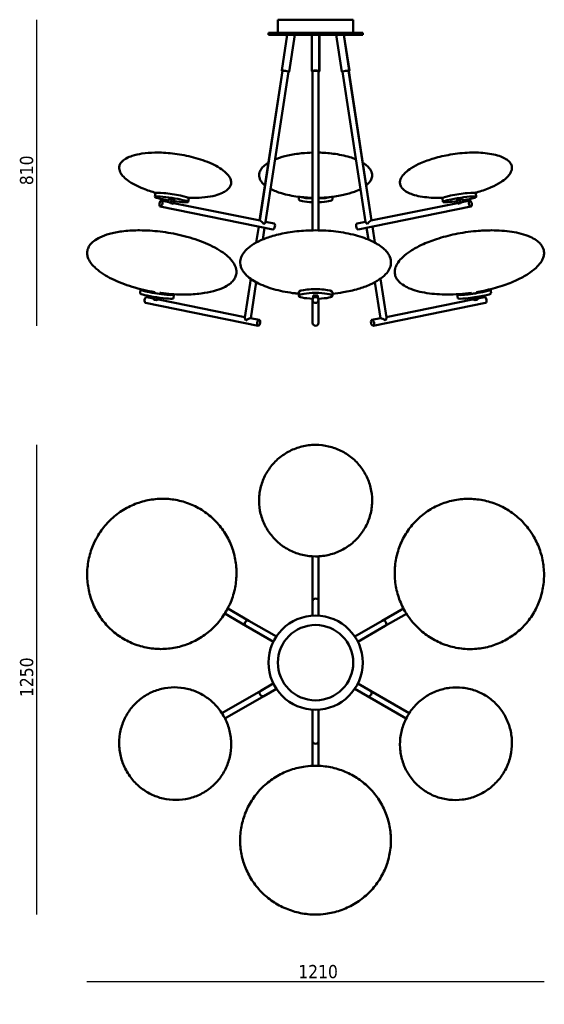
# Model space of a CAD drawing. Header units: millimetres. Extents: x 224 to 3810, y 116 to 2729.
# Tile 1 of 2: x 224 to 1616, y 116 to 2729. Entities that reach past the tile are written whole.
import ezdxf

# ---------------------------------------------------------------- set-up
doc = ezdxf.new("R2010")
doc.units = ezdxf.units.MM
doc.header["$LTSCALE"] = 10
doc.layers.add('Quota (ISO)', color=7, linetype='Continuous', lineweight=25)
doc.layers.add('Visibile (ISO)', color=7, linetype='Continuous', lineweight=50)
doc.styles.add('Testo nota (ISO)', font='tahoma.ttf')
doc.dimstyles.new('Default (ISO)', dxfattribs={"dimscale": 10, "dimtxt": 3.5, "dimasz": 2.5, "dimexe": 3.175, "dimexo": 0, "dimgap": 0.762, "dimtad": 1, "dimrnd": 1e-08, "dimzin": 0, "dimtxsty": 'Testo nota (ISO)', "dimcen": 0.09, "dimdle": 10, "dimclrd": 256, "dimclre": 256, "dimclrt": 256, "dimazin": 0, "dimtfac": 1.001486, "dimtmove": 0, "dimatfit": 3, "dimfxl": 1, "dimtolj": 1, "dimtzin": 0, "dimlwd": -1, "dimlwe": -1, "dimarcsym": 0})

# ---------------------------------------------------------------- blocks, each defined once
blk = doc.blocks.new('*D3')
at = {"layer": 'Defpoints', "color": 0, "transparency": 16777216}
for p in [(909, 2728.9), (269, 1916.4), (856.8, 1916.4)]:
    blk.add_point(p, dxfattribs=at)
at = {"layer": 'Quota (ISO)', "transparency": 16777216}
blk.add_line((269, 2728.9), (269, 1916.4), dxfattribs=at)
at = {"layer": 'Quota (ISO)', "transparency": 16777216, "insert": (224.7, 2276.7), "char_height": 35, "attachment_point": 1, "rotation": 90, "style": 'Testo nota (ISO)'}
blk.add_mtext('\\A1; \\fTahoma|b0|i0;\\H35.0000;810', dxfattribs=at)
blk = doc.blocks.new('_None')
blk = doc.blocks.new('*D5')
at = {"layer": 'Defpoints', "color": 0, "transparency": 16777216}
for p in [(402.4, 1256), (1615.6, 1255.8), (1615.6, 176.3)]:
    blk.add_point(p, dxfattribs=at)
at = {"layer": 'Quota (ISO)', "transparency": 16777216}
blk.add_line((402.4, 176.3), (1615.6, 176.3), dxfattribs=at)
at = {"layer": 'Quota (ISO)', "transparency": 16777216, "insert": (949.9, 220.3), "char_height": 35, "attachment_point": 1, "style": 'Testo nota (ISO)'}
blk.add_mtext('\\A1; \\fTahoma|b0|i0;\\H35.0000;1210', dxfattribs=at)
blk = doc.blocks.new('*D6')
at = {"layer": 'Defpoints', "color": 0, "transparency": 16777216}
for p in [(1009.1, 1600.7), (269, 354.2), (1008.9, 354.2)]:
    blk.add_point(p, dxfattribs=at)
at = {"layer": 'Quota (ISO)', "transparency": 16777216}
blk.add_line((269, 1600.7), (269, 354.2), dxfattribs=at)
at = {"layer": 'Quota (ISO)', "transparency": 16777216, "insert": (224.9, 918.3), "char_height": 35, "attachment_point": 1, "rotation": 90, "style": 'Testo nota (ISO)'}
blk.add_mtext('\\A1; \\fTahoma|b0|i0;\\H35.0000;1250', dxfattribs=at)

msp = doc.modelspace()

# ---------------------------------------------------------------- linework, layer by layer
at = {"layer": 'Visibile (ISO)'}
for p, q in [((1108.952, 2728.941), (908.952, 2728.941)), ((908.952, 2693.941), (908.952, 2728.941)), ((1108.952, 2693.941), (1108.952, 2728.941)), ((1133.952, 2693.941), (883.952, 2693.941)), ((883.952, 2693.941), (883.952, 2688.941)), ((1133.952, 2693.941), (1133.952, 2688.941)), ((883.952, 2688.941), (1133.952, 2688.941)), ((933.848, 2688.941), (919.305, 2593.706)), ((933.921, 2688.941), (919.378, 2593.706)), ((954.153, 2688.941), (939.149, 2590.687)), ((998.852, 2688.941), (998.852, 2592.197)), ((1018.852, 2688.941), (1018.852, 2592.197)), ((1019.052, 2688.941), (1019.052, 2592.197)), ((1063.652, 2688.941), (1078.655, 2590.687)), ((1083.883, 2688.941), (1098.426, 2593.706)), ((1084.157, 2688.941), (1098.699, 2593.706)), ((921.203, 2592.89), (860.595, 2195.987)), ((921.355, 2593.405), (860.666, 2195.972)), ((937.172, 2590.989), (876.26, 2192.097)), ((1000.852, 2592.197), (1000.852, 2169.898)), ((1016.852, 2592.197), (1016.852, 2169.899)), ((1017.052, 2591.155), (1017.052, 2186.456)), ((1080.632, 2590.989), (1141.545, 2192.097)), ((1096.449, 2593.405), (1157.138, 2195.972)), ((1096.801, 2592.89), (1157.403, 2196.026)), ((583.986, 2268.798), (582.482, 2258.95)), ((586.394, 2269.661), (586.416, 2269.81)), ((619.903, 2244.993), (600.248, 2248.994)), ((619.8, 2253.252), (618.579, 2245.262)), ((626.644, 2252.821), (624.959, 2241.783)), ((632.794, 2251.569), (626.644, 2252.821)), ((631.109, 2240.531), (632.794, 2251.569)), ((633.639, 2251.138), (632.243, 2241.993)), ((670.42, 2256.83), (670.442, 2256.979)), ((672.46, 2255.288), (670.957, 2245.44)), ((964.302, 2258.842), (964.302, 2252.195)), ((1053.802, 2258.842), (1053.802, 2252.195)), ((1345.344, 2255.288), (1346.848, 2245.44)), ((1347.384, 2256.83), (1347.362, 2256.979)), ((1384.165, 2251.138), (1385.562, 2241.993)), ((1391.16, 2252.821), (1385.01, 2251.569)), ((1385.01, 2251.569), (1386.695, 2240.531)), ((1392.846, 2241.783), (1391.16, 2252.821)), ((1397.901, 2244.993), (1417.556, 2248.994)), ((1398.005, 2253.252), (1399.225, 2245.262)), ((1431.41, 2269.661), (1431.388, 2269.81)), ((1433.818, 2268.798), (1435.322, 2258.95)), ((895.56, 2172.539), (597.056, 2233.316)), ((624.959, 2241.783), (631.109, 2240.531)), ((862.113, 2195.678), (632.315, 2242.465)), ((1122.244, 2172.539), (1420.748, 2233.316)), ((1155.692, 2195.678), (1385.49, 2242.465)), ((1386.695, 2240.531), (1392.846, 2241.783)), ((858.177, 2180.151), (851.657, 2137.453)), ((873.874, 2176.955), (869.106, 2145.727)), ((898.752, 2188.218), (876.363, 2192.776)), ((1017.052, 2180.378), (1017.052, 2186.456)), ((1119.052, 2188.218), (1141.441, 2192.776)), ((1144.124, 2176.994), (1148.919, 2145.597)), ((1159.822, 2180.19), (1166.375, 2137.275)), ((836.961, 2041.218), (821.27, 1938.463)), ((1181.013, 2041.417), (1196.734, 1938.463)), ((544.813, 2012.748), (543.309, 2002.9)), ((547.037, 2012.409), (547.182, 2013.357)), ((851.747, 2032.054), (837.19, 1936.726)), ((1166.234, 2032.204), (1180.814, 1936.726)), ((1470.967, 2012.409), (1470.822, 2013.36)), ((1473.191, 2012.748), (1474.695, 2002.9)), ((579.407, 1989.212), (561.075, 1992.944)), ((580.047, 1993.408), (579.23, 1988.056)), ((580.935, 1993.261), (579.786, 1985.733)), ((585.936, 1984.481), (587.127, 1992.279)), ((821.493, 1939.922), (592.592, 1986.527)), ((593.887, 1991.295), (593.142, 1986.415)), ((631.063, 1999.578), (631.208, 2000.528)), ((633.287, 1999.238), (631.784, 1989.39)), ((964.102, 2005.993), (964.102, 1996.145)), ((1000.852, 1988.5), (1000.852, 1985.105)), ((1002.852, 1990.316), (1002.852, 1996.771)), ((1014.852, 1996.771), (1014.852, 1990.316)), ((1016.852, 1988.5), (1016.852, 1985.105)), ((1053.602, 2005.993), (1053.602, 1996.145)), ((1196.511, 1939.922), (1425.412, 1986.527)), ((1384.717, 1999.238), (1386.221, 1989.39)), ((1386.941, 1999.578), (1386.796, 2000.525)), ((1424.117, 1991.295), (1424.863, 1986.415)), ((1430.878, 1992.279), (1432.068, 1984.481)), ((1438.219, 1985.733), (1437.069, 1993.261)), ((1437.957, 1993.408), (1438.774, 1988.056)), ((1438.598, 1989.212), (1456.929, 1992.944)), ((856.387, 1916.489), (557.883, 1977.266)), ((579.786, 1985.733), (585.936, 1984.481)), ((1000.852, 1924.328), (1000.852, 1985.105)), ((1016.852, 1924.328), (1016.852, 1985.105)), ((1161.617, 1916.489), (1460.121, 1977.266)), ((1432.068, 1984.481), (1438.219, 1985.733)), ((859.579, 1932.168), (836.518, 1936.863)), ((1158.425, 1932.168), (1181.487, 1936.863)), ((1001.052, 1186.117), (1001.052, 1304.818)), ((1017.052, 1186.117), (1017.052, 1304.817)), ((1001.052, 1147.365), (1001.052, 1186.117)), ((1017.052, 1147.352), (1017.052, 1186.117)), ((824.133, 1120.198), (767.929, 1152.648)), ((832.133, 1134.055), (775.929, 1166.504)), ((1185.872, 1133.882), (1242.075, 1166.331)), ((1193.872, 1120.025), (1250.075, 1152.474)), ((904.976, 1091.998), (832.133, 1134.055)), ((1113.039, 1091.832), (1185.872, 1133.882)), ((896.965, 1078.148), (824.133, 1120.198)), ((1121.028, 1077.969), (1193.872, 1120.025)), ((896.876, 967.261), (863.306, 947.879)), ((1120.939, 967.081), (1154.499, 947.706)), ((863.306, 947.879), (760.508, 888.529)), ((904.865, 953.398), (871.306, 934.022)), ((1112.928, 953.231), (1146.499, 933.849)), ((1154.499, 947.706), (1257.297, 888.355)), ((871.306, 934.022), (768.507, 874.672)), ((1146.499, 933.849), (1249.296, 874.499)), ((1000.852, 897.878), (1000.852, 813.765)), ((1016.852, 897.865), (1016.852, 813.765)), ((1000.852, 813.765), (1000.852, 748.867)), ((1016.852, 813.765), (1016.852, 748.866))]:
    msp.add_line(p, q, dxfattribs=at)
for radius in [125, 100]:
    msp.add_circle((1008.952, 1022.615), radius, dxfattribs=at)
for centre, major_axis, ratio, start_param, end_param in [((929.264, 2592.197), (9.885, -1.51), 0.08682409, 5.6396842, 10.06827907), ((929.19, 2592.197), (-9.885, 1.51), 0.08682409, 0, 0.65546698), ((929.264, 2592.197), (-7.908, 1.208), 0.08682409, 3.1415927, 6.28318535), ((929.19, 2592.197), (-9.885, 1.51), 0.08682409, 2.51025145, 2.63191787), ((1008.852, 2592.197), (10, 0), 0.17364818, 5.6396842, 10.06827907), ((1008.852, 2592.197), (-8, 0), 0.17364818, 3.14159267, 6.28318532), ((1009.052, 2592.197), (10, 0), 0.17364818, 5.6070548, 6.28318531), ((1088.541, 2592.197), (9.885, 1.51), 0.08682409, 5.6396842, 10.06827907), ((1088.814, 2592.197), (-9.885, -1.51), 0.08682409, 0.48967145, 0.59703271), ((1088.541, 2592.197), (-7.908, -1.208), 0.08682409, 3.14159264, 6.2831853), ((1088.814, 2592.197), (9.885, 1.51), 0.08682409, 5.5959337, 6.28318529), ((626.719, 2252.195), (44.237, -6.755), 0.08682409, 4.86945861, 10.83850466), ((628.223, 2262.043), (-44.237, 6.755), 0.08682409, 3.14159265, 6.28318531), ((598.652, 2241.155), (1.596, 7.839), 0.49240388, 0.09992194, 3.24151459), ((598.652, 2241.155), (-1.596, -7.839), 0.49240388, 0.09992194, 3.24151459), ((626.719, 2252.195), (-6.92, 1.057), 0.08682409, 4.73649315, 6.28318531), ((626.719, 2252.195), (6.92, -1.057), 0.08682409, 0, 0.51270145), ((1009.052, 2252.195), (-44.75, 0), 0.17364818, 0, 1.38651485), ((1009.052, 2262.043), (44.75, 0), 0.17364818, 3.66792823, 4.5281075), ((1009.052, 2262.043), (43.5, 0), 0.17364818, 3.72237199, 4.52274859), ((1009.052, 2262.043), (42.5, 0), 0.17364818, 3.76977707, 4.51823021), ((1009.052, 2262.043), (44.75, 0), 0.17364818, 4.89212612, 5.75702449), ((1009.052, 2262.043), (43.5, 0), 0.17364818, 4.89734982, 5.70269999), ((1009.052, 2262.043), (42.5, 0), 0.17364818, 4.90175399, 5.65538801), ((1009.052, 2252.195), (44.75, 0), 0.17364818, 4.89212612, 6.28318531), ((1391.085, 2252.195), (-44.237, -6.755), 0.08682409, 5.22938434, 7.69691201), ((1389.581, 2262.043), (-44.237, -6.755), 0.08682409, 5.22938434, 6.28318531), ((1389.581, 2262.043), (44.237, 6.755), 0.08682409, 0, 2.08779168), ((1391.085, 2252.195), (44.237, 6.755), 0.08682409, 5.22938434, 8.37097699), ((1391.085, 2252.195), (-6.92, -1.057), 0.08682409, 5.77048386, 6.28318531), ((1391.085, 2252.195), (6.92, 1.057), 0.08682409, 0, 1.54669216), ((1391.085, 2252.195), (44.237, 6.755), 0.08682409, 4.86945861, 5.22938434), ((1419.152, 2241.155), (-1.596, 7.839), 0.49240388, 6.18326337, 9.32485603), ((1419.152, 2241.155), (1.596, -7.839), 0.49240388, 6.18326337, 9.32485603), ((867.306, 2186.456), (6.326, -9.067), 0.3032873, 1.36225962, 2.83313401), ((1150.499, 2186.456), (-6.326, -9.067), 0.3032873, 3.4500513, 4.92092569), ((867.306, 2186.456), (-8.862, -6.183), 0.22231742, 1.87925497, 2.93305594), ((897.156, 2180.378), (-1.596, -7.839), 0.49240388, 0, 0.09992193), ((897.156, 2180.378), (-1.596, -7.839), 0.49240388, 0.09992194, 3.14159265), ((1009.052, 2186.456), (8, 0), 0.81115958, 0, 0.22407529), ((1009.052, 2180.378), (8, 0), 0.98480775, 6.05911002, 6.50726059), ((1120.648, 2180.378), (-1.596, 7.839), 0.49240388, 0, 3.04167072), ((1120.648, 2180.378), (1.596, -7.839), 0.49240388, 6.18326337, 6.28318531), ((1150.499, 2186.456), (8.862, -6.183), 0.22231742, 3.35012936, 4.40393033), ((589.05, 2005.993), (-44.237, 6.755), 0.08682409, 6.01765422, 9.69059948), ((589.05, 2005.993), (-43.002, 6.566), 0.08682409, 6.06834989, 9.63961338), ((589.05, 2005.993), (-42.013, 6.416), 0.08682409, 0, 3.14159265), ((1008.852, 2005.993), (-44.75, 0), 0.17364818, 3.14159265, 6.28318531), ((1428.954, 2005.993), (42.013, 6.416), 0.08682409, 5.22938434, 6.28318531), ((1428.954, 2005.993), (43.002, 6.566), 0.08682409, 5.22938434, 6.49802072), ((1428.954, 2005.993), (44.237, 6.755), 0.08682409, 5.22938434, 6.54923883), ((587.546, 1996.145), (44.237, -6.755), 0.08682409, 3.14159266, 6.28318531), ((588.449, 2002.054), (43.002, -6.566), 0.08682409, 2.5603293, 2.58588762), ((559.479, 1985.105), (-1.596, -7.839), 0.49240388, 3.24151458, 6.2831853), ((559.479, 1985.105), (1.596, 7.839), 0.49240388, 0, 0.09992194), ((589.487, 2008.851), (-42.915, 6.553), 0.08682451, 1.41949596, 1.41960043), ((589.487, 2008.851), (-42.915, 6.553), 0.08682672, 1.72206426, 1.72209672), ((588.449, 2002.054), (43.002, -6.566), 0.08682409, 0.55570504, 0.58126335), ((1008.852, 1996.145), (44.75, 0), 0.17364818, 4.87467784, 10.83328542), ((1008.852, 1985.105), (-8, 0), 0.98480775, 4.71238898, 7.85398163), ((1008.852, 1996.145), (-7, 0), 0.17364818, 3.68269218, 5.74208578), ((1008.852, 1985.105), (8, 0), 0.98480775, 4.71238898, 7.85398163), ((1428.954, 2005.993), (-44.237, -6.755), 0.08682409, 6.01795208, 8.37097699), ((1428.954, 2005.993), (-43.002, -6.566), 0.08682409, 6.06834989, 8.37097699), ((1430.458, 1996.145), (-44.237, -6.755), 0.08682409, 0, 2.08779168), ((1428.954, 2005.993), (-42.013, -6.416), 0.08682409, 0, 2.08779168), ((1429.556, 2002.054), (43.002, 6.566), 0.08682409, 2.5603293, 2.58588762), ((1430.458, 1996.145), (44.237, 6.755), 0.08682409, 5.22938433, 6.2831853), ((1458.525, 1985.105), (-1.596, 7.839), 0.49240388, 6.18326337, 6.28318531), ((1458.525, 1985.105), (-1.596, 7.839), 0.49240388, 3.14159265, 6.18326337), ((1429.556, 2002.054), (43.002, 6.566), 0.08682409, 0.55570504, 0.58126335), ((828.133, 1930.406), (6.326, -9.067), 0.3032873, 3.4500513, 4.50385227), ((828.133, 1930.406), (-8.862, -6.183), 0.22231742, 3.4500513, 5.02084763), ((828.133, 1930.406), (-8.862, -6.183), 0.22231742, 3.35012936, 3.4500513), ((1189.872, 1930.406), (8.862, -6.183), 0.22231742, 2.83313401, 2.93305594), ((1189.872, 1930.406), (8.862, -6.183), 0.22231742, 1.26233768, 2.83313401), ((1189.872, 1930.406), (-6.326, -9.067), 0.3032873, 1.77933304, 2.83313401), ((857.983, 1924.328), (-1.596, -7.839), 0.49240388, 3.24151459, 6.38310724), ((857.983, 1924.328), (1.596, 7.839), 0.49240388, 3.2415146, 6.38310724), ((1008.852, 1924.328), (-8, 0), 0.98480775, 0, 1.57079633), ((1008.852, 1924.328), (8, 0), 0.98480775, 4.71238898, 6.28318531), ((1160.021, 1924.328), (1.596, -7.839), 0.49240388, 3.04167073, 6.18326337), ((1160.021, 1924.328), (-1.596, 7.839), 0.49240388, 3.04167072, 6.18326337), ((1009.052, 1186.117), (-8, 0), 0.81115958, 4.71238898, 6.28318531), ((1009.052, 1186.117), (-8, 0), 0.81115958, 3.14159265, 4.71238898), ((828.133, 1127.127), (-4, -6.928), 0.81115958, 4.71238898, 6.28318531), ((828.133, 1127.127), (-4, -6.928), 0.81115958, 3.14159265, 4.71238898), ((1189.872, 1126.953), (-4, 6.928), 0.81115958, 4.71238898, 6.28318531), ((1189.872, 1126.953), (-4, 6.928), 0.81115958, 3.14159265, 4.71238898), ((867.306, 940.951), (4, -6.928), 0.81115958, 3.14159265, 4.71238898), ((1150.499, 940.777), (4, 6.928), 0.81115958, 4.71238898, 6.28318531), ((867.306, 940.951), (4, -6.928), 0.81115958, 4.71238898, 6.28318531), ((1150.499, 940.777), (4, 6.928), 0.81115958, 3.14159265, 4.71238898), ((1008.852, 813.765), (8, 0), 0.81115958, 3.14159265, 4.71238898), ((1008.852, 813.765), (8, 0), 0.81115958, 4.71238898, 6.28318531)]:
    msp.add_ellipse(centre, major_axis=major_axis, ratio=ratio, start_param=start_param, end_param=end_param, dxfattribs=at)
for points, knots in [([(585.328, 2269.505), (573.946, 2272.583), (562.729, 2276.224), (537.045, 2286.403), (522.499, 2293.543), (505.362, 2306.425), (500.939, 2310.325), (494.595, 2317.718), (492.295, 2321.027), (489.641, 2326.662), (488.869, 2328.887), (487.778, 2334.385), (487.826, 2337.78), (489.291, 2343.459), (490.424, 2345.89), (493.448, 2350.436), (495.396, 2352.571), (500.371, 2356.96), (503.583, 2359.107), (511.896, 2363.697), (517.249, 2365.864), (530.963, 2370.325), (539.576, 2372.177), (559.528, 2375.212), (571.013, 2376.042), (584.444, 2376.287), (586.391, 2376.304), (588.339, 2376.304)], [1.68254174, 1.68254174, 1.68254174, 1.68254174, 5.21899538, 5.21899538, 10.03181807, 10.03181807, 11.8503279, 11.8503279, 13.12342274, 13.12342274, 13.89369227, 13.89369227, 15.00174856, 15.00174856, 15.8841402, 15.8841402, 16.81883024, 16.81883024, 18.03415584, 18.03415584, 19.81288991, 19.81288991, 22.48093484, 22.48093484, 25.94244737, 25.94244737, 26.52876048, 26.52876048, 26.52876048, 26.52876048]), ([(588.339, 2376.304), (603.953, 2376.304), (619.658, 2375.219), (651.942, 2371.107), (668.606, 2367.916), (701.982, 2359.155), (718.817, 2353.473), (748.33, 2339.659), (761.79, 2331.887), (775.723, 2318.091), (778.948, 2314.176), (782.613, 2307.549), (783.663, 2305.029), (784.722, 2300.767), (784.968, 2299.043), (785.082, 2294.514), (784.582, 2291.67), (782.635, 2286.641), (781.271, 2284.368), (777.741, 2279.945), (775.46, 2277.819), (769.635, 2273.385), (765.891, 2271.229), (756.069, 2266.569), (749.706, 2264.418), (734.121, 2260.287), (724.687, 2258.711), (705.095, 2256.583), (694.875, 2256.111), (684.65, 2256.111)], [0, 0, 0, 0, 4.70018711, 4.70018711, 9.76403487, 9.76403487, 15.06601856, 15.06601856, 19.64864656, 19.64864656, 21.22848692, 21.22848692, 22.11503713, 22.11503713, 22.69487457, 22.69487457, 23.64846025, 23.64846025, 24.51680538, 24.51680538, 25.51739154, 25.51739154, 26.86691748, 26.86691748, 28.92095844, 28.92095844, 31.80997504, 31.80997504, 34.88788939, 34.88788939, 34.88788939, 34.88788939]), ([(901.616, 2358.149), (903.105, 2358.761), (904.607, 2359.352), (915.378, 2363.425), (925.138, 2366.235), (947.125, 2371.231), (959.523, 2373.175), (981.555, 2375.42), (991.201, 2376.004), (1000.852, 2376.215)], [25.99462663, 25.99462663, 25.99462663, 25.99462663, 26.50467482, 26.50467482, 29.62645183, 29.62645183, 33.40864731, 33.40864731, 36.30267317, 36.30267317, 36.30267317, 36.30267317]), ([(1017.052, 2376.22), (1030.023, 2375.945), (1042.996, 2374.996), (1070.719, 2371.361), (1085.575, 2368.383), (1105.259, 2362.406), (1110.812, 2360.477), (1116.166, 2358.291)], [0.79958396, 0.79958396, 0.79958396, 0.79958396, 4.68776113, 4.68776113, 9.25384914, 9.25384914, 11.07798039, 11.07798039, 11.07798039, 11.07798039]), ([(1333.154, 2256.111), (1317.516, 2256.111), (1301.806, 2257.178), (1279.694, 2261.297), (1272.845, 2262.969), (1261.129, 2266.93), (1256.12, 2269.017), (1247.826, 2273.65), (1244.356, 2276.035), (1239.48, 2280.638), (1237.758, 2282.647), (1235.436, 2286.314), (1234.647, 2287.895), (1233.091, 2292.211), (1232.666, 2295.102), (1232.954, 2300.515), (1233.546, 2303.096), (1235.529, 2308.36), (1237.031, 2311.057), (1241.164, 2316.988), (1244.028, 2320.141), (1251.825, 2327.454), (1257.128, 2331.37), (1270.527, 2339.936), (1278.951, 2344.259), (1298.773, 2353.027), (1310.398, 2357.153), (1336.631, 2364.927), (1351.403, 2368.29), (1383.133, 2373.676), (1400.23, 2375.48), (1421.349, 2376.229), (1425.41, 2376.304), (1429.466, 2376.304)], [0, 0, 0, 0, 4.70747509, 4.70747509, 6.85150423, 6.85150423, 8.52608038, 8.52608038, 9.84862831, 9.84862831, 10.70817657, 10.70817657, 11.29577188, 11.29577188, 12.26000587, 12.26000587, 13.12803465, 13.12803465, 14.11967623, 14.11967623, 15.45135036, 15.45135036, 17.46913466, 17.46913466, 20.32998933, 20.32998933, 24.03397086, 24.03397086, 28.55945868, 28.55945868, 33.68923394, 33.68923394, 34.91016731, 34.91016731, 34.91016731, 34.91016731]), ([(1429.466, 2376.304), (1445.104, 2376.304), (1460.814, 2375.238), (1482.926, 2371.118), (1489.775, 2369.447), (1501.491, 2365.485), (1506.5, 2363.398), (1514.794, 2358.766), (1518.264, 2356.38), (1523.14, 2351.778), (1524.862, 2349.768), (1527.184, 2346.101), (1527.973, 2344.521), (1529.529, 2340.204), (1529.954, 2337.313), (1529.666, 2331.901), (1529.074, 2329.32), (1527.091, 2324.056), (1525.589, 2321.358), (1521.456, 2315.427), (1518.592, 2312.274), (1510.795, 2304.961), (1505.492, 2301.046), (1492.093, 2292.48), (1483.669, 2288.156), (1463.847, 2279.389), (1452.222, 2275.262), (1437.774, 2270.981), (1435.123, 2270.229), (1432.461, 2269.508)], [0, 0, 0, 0, 4.70747516, 4.70747516, 6.85150432, 6.85150432, 8.52608051, 8.52608051, 9.84862848, 9.84862848, 10.70817678, 10.70817678, 11.29577211, 11.29577211, 12.26000612, 12.26000612, 13.1280349, 13.1280349, 14.11967647, 14.11967647, 15.45135058, 15.45135058, 17.46913482, 17.46913482, 20.32998945, 20.32998945, 24.03397093, 24.03397093, 24.86230552, 24.86230552, 24.86230552, 24.86230552]), ([(874.853, 2289.359), (873.593, 2290.37), (872.382, 2291.413), (868.557, 2294.981), (866.181, 2297.664), (862.79, 2302.685), (861.573, 2304.983), (859.222, 2311.299), (858.716, 2315.514), (859.784, 2323.091), (861.069, 2326.572), (864.944, 2333.259), (867.635, 2336.502), (874.605, 2343.153), (879.152, 2346.468), (884.024, 2349.413)], [14.4924374, 14.4924374, 14.4924374, 14.4924374, 15.05068441, 15.05068441, 16.34471077, 16.34471077, 17.34061084, 17.34061084, 19.01334609, 19.01334609, 20.44949411, 20.44949411, 21.9787837, 21.9787837, 23.87327437, 23.87327437, 23.87327437, 23.87327437]), ([(1133.97, 2349.48), (1134.522, 2349.148), (1135.068, 2348.811), (1139.701, 2345.893), (1143.534, 2343.043), (1149.548, 2337.434), (1151.923, 2334.751), (1155.314, 2329.73), (1156.531, 2327.432), (1158.882, 2321.116), (1159.389, 2316.901), (1158.32, 2309.325), (1157.036, 2305.843), (1153.16, 2299.157), (1150.47, 2295.913), (1146.034, 2291.681), (1144.631, 2290.462), (1143.162, 2289.287)], [13.21856097, 13.21856097, 13.21856097, 13.21856097, 13.43254926, 13.43254926, 15.05068436, 15.05068436, 16.3447107, 16.3447107, 17.34061075, 17.34061075, 19.01334598, 19.01334598, 20.44949399, 20.44949399, 21.97878359, 21.97878359, 22.62809859, 22.62809859, 22.62809859, 22.62809859]), ([(1000.852, 2256.2), (987.948, 2256.48), (975.043, 2257.428), (947.386, 2261.054), (932.529, 2264.032), (908.394, 2271.362), (898.532, 2275.135), (889.655, 2279.821)], [0.81956821, 0.81956821, 0.81956821, 0.81956821, 4.68776113, 4.68776113, 9.25384914, 9.25384914, 12.52332795, 12.52332795, 12.52332795, 12.52332795]), ([(1128.17, 2279.68), (1123.037, 2276.992), (1117.582, 2274.607), (1102.727, 2268.99), (1092.967, 2266.18), (1070.979, 2261.184), (1058.581, 2259.241), (1036.484, 2256.988), (1026.77, 2256.403), (1017.052, 2256.196)], [24.6173229, 24.6173229, 24.6173229, 24.6173229, 26.50467475, 26.50467475, 29.62645178, 29.62645178, 33.40864728, 33.40864728, 36.32266355, 36.32266355, 36.32266355, 36.32266355]), ([(624.959, 2241.783), (624.437, 2242.199), (623.925, 2242.619), (622.72, 2243.546), (621.957, 2244.082), (620.763, 2244.726), (620.299, 2244.909), (619.904, 2244.991)], [0.405955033, 0.405955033, 0.405955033, 0.405955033, 0.598088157, 0.598088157, 0.879897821, 0.879897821, 1.082255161, 1.082255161, 1.082255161, 1.082255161]), ([(632.241, 2241.992), (632.208, 2241.779), (632.076, 2241.527), (631.693, 2241.038), (631.432, 2240.774), (631.109, 2240.531)], [3.846281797, 3.846281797, 3.846281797, 3.846281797, 4.048741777, 4.048741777, 4.240874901, 4.240874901, 4.240874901, 4.240874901]), ([(1386.695, 2240.531), (1386.372, 2240.774), (1386.111, 2241.038), (1385.728, 2241.527), (1385.597, 2241.779), (1385.563, 2241.992)], [2.729369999, 2.729369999, 2.729369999, 2.729369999, 2.921503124, 2.921503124, 3.123963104, 3.123963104, 3.123963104, 3.123963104]), ([(1397.901, 2244.991), (1397.505, 2244.909), (1397.041, 2244.726), (1395.847, 2244.082), (1395.084, 2243.546), (1393.879, 2242.619), (1393.367, 2242.199), (1392.846, 2241.783)], [1.241159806, 1.241159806, 1.241159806, 1.241159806, 1.443517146, 1.443517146, 1.72532681, 1.72532681, 1.917459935, 1.917459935, 1.917459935, 1.917459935]), ([(582.456, 2006.155), (562.176, 2009.527), (542.04, 2014.153), (503.817, 2025.799), (485.542, 2032.711), (453.222, 2048.831), (438.625, 2057.709), (421.8, 2072.791), (417.547, 2077.217), (411.192, 2085.566), (408.799, 2089.362), (405.559, 2096.338), (404.465, 2099.476), (403.283, 2105.056), (403.008, 2107.496), (402.986, 2114.049), (403.779, 2118.213), (406.689, 2125.625), (408.707, 2128.995), (413.909, 2135.569), (417.266, 2138.735), (425.803, 2145.325), (431.272, 2148.521), (444.869, 2155.055), (453.314, 2158.023), (472.702, 2163.42), (483.836, 2165.534), (509.104, 2168.895), (523.355, 2169.785), (539.132, 2169.958), (540.655, 2169.966), (542.179, 2169.966)], [0, 0, 0, 0, 6.16748292, 6.16748292, 12.01159266, 12.01159266, 17.10400288, 17.10400288, 18.99540872, 18.99540872, 20.40086226, 20.40086226, 21.46123656, 21.46123656, 22.25640363, 22.25640363, 23.61234249, 23.61234249, 24.86368832, 24.86368832, 26.31294523, 26.31294523, 28.26493222, 28.26493222, 30.98439016, 30.98439016, 34.40341345, 34.40341345, 38.69188185, 38.69188185, 39.14991404, 39.14991404, 39.14991404, 39.14991404]), ([(542.179, 2169.966), (560.249, 2169.966), (578.394, 2168.824), (615.471, 2164.465), (634.473, 2161.105), (672.833, 2151.925), (692.276, 2145.981), (727.718, 2131.763), (744.097, 2123.752), (771.129, 2105.656), (782.767, 2095.935), (793.336, 2080.228), (795.562, 2076.013), (798.001, 2068.873), (798.661, 2066.027), (799.441, 2058.718), (799.022, 2054.137), (796.579, 2046.225), (794.791, 2042.726), (790.11, 2036.054), (787.092, 2032.882), (779.42, 2026.339), (774.496, 2023.152), (761.993, 2016.473), (754.075, 2013.37), (735.824, 2007.65), (725.294, 2005.339), (701.271, 2001.49), (687.645, 2000.303), (669.337, 1999.667), (664.661, 1999.589), (659.983, 1999.589)], [0, 0, 0, 0, 5.43371174, 5.43371174, 11.20022959, 11.20022959, 17.27239598, 17.27239598, 22.72147148, 22.72147148, 27.20508432, 27.20508432, 28.70249469, 28.70249469, 29.64166668, 29.64166668, 31.10581979, 31.10581979, 32.36010724, 32.36010724, 33.7411967, 33.7411967, 35.55489617, 35.55489617, 38.14576143, 38.14576143, 41.40251707, 41.40251707, 45.5128531, 45.5128531, 46.919425, 46.919425, 46.919425, 46.919425]), ([(964.102, 2001.743), (960.93, 2002.052), (957.765, 2002.396), (937.156, 2004.864), (919.84, 2008.018), (887.371, 2016.636), (871.979, 2021.988), (846.079, 2034.684), (834.956, 2041.692), (822.768, 2053.356), (819.722, 2056.813), (815.087, 2063.441), (813.313, 2066.587), (809.555, 2075.572), (808.476, 2081.768), (809.395, 2092.808), (810.899, 2097.839), (815.671, 2107.387), (819.019, 2111.977), (827.817, 2121.423), (833.632, 2126.156), (847.316, 2135.359), (855.488, 2139.713), (874.097, 2148.042), (884.752, 2151.829), (908.651, 2158.821), (922.078, 2161.794), (951.339, 2166.694), (967.332, 2168.398), (991.84, 2169.736), (1000.349, 2169.966), (1008.852, 2169.966)], [4.48151692, 4.48151692, 4.48151692, 4.48151692, 5.44002724, 5.44002724, 10.7392957, 10.7392957, 15.72497569, 15.72497569, 19.90178237, 19.90178237, 21.49639064, 21.49639064, 22.8032025, 22.8032025, 25.11698874, 25.11698874, 27.04736338, 27.04736338, 29.04516316, 29.04516316, 31.52581078, 31.52581078, 34.46329611, 34.46329611, 37.95276197, 37.95276197, 42.1169381, 42.1169381, 46.93662988, 46.93662988, 49.48759549, 49.48759549, 49.48759549, 49.48759549]), ([(1008.852, 2169.966), (1026.986, 2169.966), (1045.181, 2168.927), (1080.548, 2164.691), (1097.864, 2161.537), (1130.333, 2152.92), (1145.726, 2147.568), (1171.625, 2134.872), (1182.748, 2127.864), (1194.936, 2116.199), (1197.982, 2112.743), (1202.617, 2106.114), (1204.391, 2102.969), (1208.149, 2093.984), (1209.228, 2087.788), (1208.309, 2076.748), (1206.805, 2071.717), (1202.034, 2062.169), (1198.685, 2057.579), (1189.887, 2048.133), (1184.072, 2043.399), (1170.389, 2034.196), (1162.216, 2029.842), (1143.607, 2021.514), (1132.952, 2017.727), (1109.053, 2010.735), (1095.627, 2007.761), (1072.663, 2003.916), (1063.157, 2002.673), (1053.602, 2001.742)], [0, 0, 0, 0, 5.44002725, 5.44002725, 10.73929571, 10.73929571, 15.72497571, 15.72497571, 19.90178241, 19.90178241, 21.49639068, 21.49639068, 22.80320256, 22.80320256, 25.11698881, 25.11698881, 27.04736345, 27.04736345, 29.04516323, 29.04516323, 31.52581083, 31.52581083, 34.46329615, 34.46329615, 37.952762, 37.952762, 42.11693812, 42.11693812, 45.00298374, 45.00298374, 45.00298374, 45.00298374]), ([(1358.021, 1999.589), (1339.932, 1999.589), (1321.805, 2000.727), (1287.469, 2006.134), (1270.904, 2010.174), (1250.231, 2019.397), (1244.779, 2022.327), (1236.071, 2028.365), (1232.58, 2031.264), (1227.248, 2036.973), (1225.189, 2039.67), (1222.282, 2044.698), (1221.25, 2046.964), (1219.183, 2053.251), (1218.649, 2057.487), (1219.148, 2065.457), (1220.039, 2069.279), (1222.978, 2077.095), (1225.197, 2081.107), (1231.279, 2089.906), (1235.482, 2094.568), (1246.377, 2104.839), (1253.485, 2110.189), (1270.238, 2121.125), (1280.157, 2126.467), (1303.111, 2137.229), (1316.366, 2142.344), (1345.912, 2152.032), (1362.372, 2156.341), (1397.5, 2163.637), (1416.289, 2166.423), (1448.667, 2169.319), (1462.266, 2169.966), (1475.826, 2169.966)], [0, 0, 0, 0, 5.43915222, 5.43915222, 10.52360291, 10.52360291, 12.43006979, 12.43006979, 13.84992822, 13.84992822, 14.93166174, 14.93166174, 15.7377937, 15.7377937, 17.10299534, 17.10299534, 18.35359565, 18.35359565, 19.79424211, 19.79424211, 21.72896126, 21.72896126, 24.43282302, 24.43282302, 27.83247383, 27.83247383, 32.09966247, 32.09966247, 37.18770497, 37.18770497, 42.86473265, 42.86473265, 46.94207185, 46.94207185, 46.94207185, 46.94207185]), ([(1475.826, 2169.966), (1493.914, 2169.966), (1512.042, 2168.829), (1546.378, 2163.421), (1562.943, 2159.382), (1583.615, 2150.158), (1589.067, 2147.229), (1597.775, 2141.19), (1601.267, 2138.291), (1606.599, 2132.583), (1608.658, 2129.885), (1611.565, 2124.858), (1612.597, 2122.592), (1614.664, 2116.305), (1615.198, 2112.069), (1614.699, 2104.099), (1613.808, 2100.277), (1610.868, 2092.461), (1608.649, 2088.449), (1602.567, 2079.649), (1598.365, 2074.988), (1587.47, 2064.716), (1580.362, 2059.367), (1563.609, 2048.431), (1553.689, 2043.089), (1530.735, 2032.327), (1517.481, 2027.212), (1487.934, 2017.524), (1471.475, 2013.215), (1448.456, 2008.434), (1442.012, 2007.23), (1435.548, 2006.155)], [0, 0, 0, 0, 5.43915219, 5.43915219, 10.52360285, 10.52360285, 12.43006971, 12.43006971, 13.84992812, 13.84992812, 14.9316616, 14.9316616, 15.73779354, 15.73779354, 17.10299518, 17.10299518, 18.35359549, 18.35359549, 19.79424196, 19.79424196, 21.72896113, 21.72896113, 24.43282291, 24.43282291, 27.83247375, 27.83247375, 32.09966242, 32.09966242, 37.18770494, 37.18770494, 39.15355693, 39.15355693, 39.15355693, 39.15355693]), ([(579.786, 1985.733), (579.563, 1986.149), (579.407, 1986.569), (579.216, 1987.34), (579.182, 1987.729), (579.231, 1988.055)], [0.405955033, 0.405955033, 0.405955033, 0.405955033, 0.598088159, 0.598088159, 0.800548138, 0.800548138, 0.800548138, 0.800548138]), ([(592.238, 1986.559), (591.768, 1986.559), (591.089, 1986.419), (589.509, 1985.926), (588.611, 1985.575), (587.175, 1984.988), (586.558, 1984.724), (585.936, 1984.481)], [3.485122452, 3.485122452, 3.485122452, 3.485122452, 3.766932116, 3.766932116, 4.048741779, 4.048741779, 4.240874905, 4.240874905, 4.240874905, 4.240874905]), ([(659.983, 1999.589), (641.913, 1999.589), (623.767, 2000.731), (602.313, 2003.254), (598.85, 2003.699), (595.392, 2004.18)], [0, 0, 0, 0, 5.4337117, 5.4337117, 6.4810105, 6.4810105, 6.4810105, 6.4810105]), ([(1432.068, 1984.481), (1431.446, 1984.724), (1430.83, 1984.988), (1429.394, 1985.575), (1428.495, 1985.926), (1426.916, 1986.419), (1426.236, 1986.559), (1425.766, 1986.559)], [2.729370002, 2.729370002, 2.729370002, 2.729370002, 2.921503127, 2.921503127, 3.203312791, 3.203312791, 3.485122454, 3.485122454, 3.485122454, 3.485122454]), ([(1438.773, 1988.055), (1438.822, 1987.729), (1438.788, 1987.34), (1438.598, 1986.569), (1438.441, 1986.149), (1438.219, 1985.733)], [1.522866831, 1.522866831, 1.522866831, 1.522866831, 1.72532681, 1.72532681, 1.917459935, 1.917459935, 1.917459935, 1.917459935]), ([(1009.052, 1304.606), (997.436, 1304.606), (985.742, 1305.956), (963.186, 1311.235), (952.171, 1315.187), (931.492, 1325.417), (921.691, 1331.762), (903.948, 1346.408), (895.887, 1354.804), (882.029, 1373.079), (876.14, 1383.077), (866.909, 1403.999), (863.505, 1415.061), (859.39, 1437.509), (858.652, 1449.044), (859.869, 1471.818), (861.833, 1483.209), (868.313, 1505.095), (872.872, 1515.735), (884.268, 1535.567), (891.179, 1544.89), (906.883, 1561.614), (915.779, 1569.123), (934.955, 1581.846), (945.363, 1587.141), (966.992, 1595.182), (978.357, 1597.979), (996.19, 1600.254), (1002.628, 1600.663), (1009.052, 1600.663)], [0, 0, 0, 0, 3.48497469, 3.48497469, 6.9538473, 6.9538473, 10.42191592, 10.42191592, 13.88827185, 13.88827185, 17.3525199, 17.3525199, 20.81471262, 20.81471262, 24.27534002, 24.27534002, 27.73522264, 27.73522264, 31.19530635, 31.19530635, 34.6565112, 34.6565112, 38.11953511, 38.11953511, 41.5846904, 41.5846904, 45.05183673, 45.05183673, 46.9791323, 46.9791323, 46.9791323, 46.9791323]), ([(1009.052, 1600.663), (1020.669, 1600.663), (1032.363, 1599.313), (1054.919, 1594.034), (1065.933, 1590.082), (1086.612, 1579.852), (1096.413, 1573.507), (1114.157, 1558.861), (1122.218, 1550.464), (1136.075, 1532.19), (1141.965, 1522.192), (1151.195, 1501.27), (1154.599, 1490.208), (1158.714, 1467.76), (1159.453, 1456.225), (1158.235, 1433.451), (1156.272, 1422.06), (1149.791, 1400.174), (1145.232, 1389.534), (1133.837, 1369.702), (1126.925, 1360.378), (1111.221, 1343.655), (1102.325, 1336.146), (1083.149, 1323.423), (1072.741, 1318.128), (1051.112, 1310.087), (1039.748, 1307.29), (1021.914, 1305.015), (1015.476, 1304.606), (1009.052, 1304.606)], [0, 0, 0, 0, 3.48497469, 3.48497469, 6.9538473, 6.9538473, 10.42191592, 10.42191592, 13.88827185, 13.88827185, 17.3525199, 17.3525199, 20.81471262, 20.81471262, 24.27534002, 24.27534002, 27.73522264, 27.73522264, 31.19530635, 31.19530635, 34.6565112, 34.6565112, 38.11953511, 38.11953511, 41.5846904, 41.5846904, 45.05183673, 45.05183673, 46.97913152, 46.97913152, 46.97913152, 46.97913152]), ([(430.095, 1356.934), (436.794, 1368.536), (444.689, 1379.526), (462.368, 1399.586), (472.233, 1408.762), (493.457, 1424.891), (504.92, 1431.925), (528.865, 1443.509), (541.466, 1448.117), (567.169, 1454.69), (580.399, 1456.689), (606.826, 1457.989), (620.154, 1457.299), (646.243, 1453.277), (659.134, 1449.927), (683.839, 1440.75), (695.777, 1434.877), (718.111, 1420.915), (728.619, 1412.757), (747.691, 1394.571), (756.35, 1384.453), (771.4, 1362.772), (777.866, 1351.1), (788.293, 1326.789), (792.306, 1314.029), (797.694, 1288.058), (799.094, 1274.718), (799.225, 1248.125), (797.954, 1234.739), (792.818, 1208.586), (788.926, 1195.689), (780.438, 1175.166), (776.501, 1167.176), (772.067, 1159.496)], [0, 0, 0, 0, 4.01936061, 4.01936061, 8.02488366, 8.02488366, 12.02955597, 12.02955597, 16.03248081, 16.03248081, 20.03313577, 20.03313577, 24.03136155, 24.03136155, 28.02738855, 28.02738855, 32.0217992, 32.0217992, 36.0154324, 36.0154324, 40.00921429, 40.00921429, 44.00406302, 44.00406302, 48.00074715, 48.00074715, 51.99974269, 51.99974269, 56.00115622, 56.00115622, 60.0047077, 60.0047077, 62.66519343, 62.66519343, 62.66519343, 62.66519343]), ([(1245.938, 1159.323), (1239.239, 1170.926), (1233.669, 1183.258), (1225.136, 1208.598), (1222.122, 1221.73), (1218.766, 1248.174), (1218.406, 1261.619), (1220.346, 1288.148), (1222.655, 1301.365), (1229.814, 1326.911), (1234.699, 1339.368), (1246.786, 1362.904), (1254.048, 1374.101), (1270.575, 1394.684), (1279.922, 1404.173), (1300.222, 1420.98), (1311.277, 1428.382), (1334.536, 1440.743), (1346.855, 1445.764), (1372.141, 1453.188), (1385.232, 1455.628), (1411.534, 1457.821), (1424.875, 1457.584), (1451.142, 1454.459), (1464.2, 1451.555), (1489.385, 1443.235), (1501.638, 1437.778), (1524.734, 1424.594), (1535.691, 1416.801), (1555.772, 1399.277), (1564.995, 1389.458), (1578.524, 1371.845), (1583.475, 1364.44), (1587.909, 1356.76)], [0, 0, 0, 0, 4.01936061, 4.01936061, 8.02488366, 8.02488366, 12.02955597, 12.02955597, 16.03248081, 16.03248081, 20.03313577, 20.03313577, 24.03136155, 24.03136155, 28.02738855, 28.02738855, 32.02179921, 32.02179921, 36.0154324, 36.0154324, 40.00921429, 40.00921429, 44.00406302, 44.00406302, 48.00074715, 48.00074715, 51.99974268, 51.99974268, 56.00115622, 56.00115622, 60.0047077, 60.0047077, 62.665194, 62.665194, 62.665194, 62.665194]), ([(772.067, 1159.496), (765.368, 1147.893), (757.473, 1136.904), (739.794, 1116.844), (729.929, 1107.668), (708.705, 1091.539), (697.242, 1084.505), (673.297, 1072.921), (660.696, 1068.312), (634.993, 1061.739), (621.763, 1059.741), (595.336, 1058.441), (582.008, 1059.131), (555.919, 1063.153), (543.028, 1066.502), (518.323, 1075.68), (506.385, 1081.552), (484.051, 1095.514), (473.543, 1103.673), (454.471, 1121.859), (445.811, 1131.977), (430.761, 1153.658), (424.296, 1165.33), (413.869, 1189.641), (409.856, 1202.401), (404.468, 1228.372), (403.068, 1241.711), (402.937, 1268.305), (404.208, 1281.691), (409.343, 1307.844), (413.236, 1320.741), (421.724, 1341.264), (425.661, 1349.253), (430.095, 1356.934)], [0, 0, 0, 0, 4.01936061, 4.01936061, 8.02488366, 8.02488366, 12.02955597, 12.02955597, 16.03248081, 16.03248081, 20.03313577, 20.03313577, 24.03136155, 24.03136155, 28.02738855, 28.02738855, 32.02179921, 32.02179921, 36.01543241, 36.01543241, 40.00921429, 40.00921429, 44.00406302, 44.00406302, 48.00074715, 48.00074715, 51.99974269, 51.99974269, 56.00115622, 56.00115622, 60.0047077, 60.0047077, 62.66519398, 62.66519398, 62.66519398, 62.66519398]), ([(1587.909, 1356.76), (1594.608, 1345.157), (1600.178, 1332.825), (1608.71, 1307.485), (1611.724, 1294.354), (1615.081, 1267.909), (1615.441, 1254.465), (1613.5, 1227.935), (1611.191, 1214.719), (1604.032, 1189.173), (1599.148, 1176.716), (1587.06, 1153.18), (1579.799, 1141.982), (1563.271, 1121.399), (1553.925, 1111.91), (1533.624, 1095.104), (1522.57, 1087.701), (1499.311, 1075.34), (1486.991, 1070.32), (1461.706, 1062.895), (1448.614, 1060.455), (1422.313, 1058.262), (1408.972, 1058.499), (1382.704, 1061.624), (1369.647, 1064.529), (1344.462, 1072.848), (1332.209, 1078.305), (1309.113, 1091.489), (1298.156, 1099.283), (1278.075, 1116.807), (1268.852, 1126.626), (1255.322, 1144.238), (1250.372, 1151.643), (1245.938, 1159.323)], [0, 0, 0, 0, 4.01936061, 4.01936061, 8.02488366, 8.02488366, 12.02955597, 12.02955597, 16.03248081, 16.03248081, 20.03313577, 20.03313577, 24.03136155, 24.03136155, 28.02738855, 28.02738855, 32.0217992, 32.0217992, 36.0154324, 36.0154324, 40.00921429, 40.00921429, 44.00406302, 44.00406302, 48.00074715, 48.00074715, 51.99974268, 51.99974268, 56.00115622, 56.00115622, 60.0047077, 60.0047077, 62.66519342, 62.66519342, 62.66519342, 62.66519342]), ([(508.298, 733.677), (502.489, 743.738), (497.811, 754.54), (491.105, 776.713), (489.021, 788.229), (487.541, 811.252), (488.135, 822.912), (491.947, 845.602), (495.188, 856.781), (504.086, 877.919), (509.799, 888.018), (523.303, 906.474), (531.181, 914.953), (548.565, 929.74), (558.184, 936.147), (578.516, 946.48), (589.363, 950.475), (611.557, 955.806), (623.051, 957.177), (645.924, 957.225), (657.454, 955.9), (679.788, 950.663), (690.74, 946.713), (711.346, 936.467), (721.136, 930.102), (738.914, 915.39), (747.018, 906.947), (757.906, 892.64), (761.479, 887.27), (764.691, 881.706)], [0, 0, 0, 0, 3.48497469, 3.48497469, 6.9538473, 6.9538473, 10.42191592, 10.42191592, 13.88827185, 13.88827185, 17.3525199, 17.3525199, 20.81471262, 20.81471262, 24.27534002, 24.27534002, 27.73522264, 27.73522264, 31.19530635, 31.19530635, 34.6565112, 34.6565112, 38.11953512, 38.11953512, 41.5846904, 41.5846904, 45.05183673, 45.05183673, 46.97913152, 46.97913152, 46.97913152, 46.97913152]), ([(1253.114, 881.533), (1258.922, 891.593), (1265.938, 901.045), (1281.788, 917.94), (1290.718, 925.503), (1309.917, 938.296), (1320.312, 943.611), (1341.867, 951.655), (1353.17, 954.438), (1375.924, 957.301), (1387.528, 957.403), (1410.262, 954.936), (1421.544, 952.353), (1443.042, 944.692), (1453.401, 939.564), (1472.515, 927.123), (1481.398, 919.727), (1497.112, 903.172), (1504.047, 893.903), (1515.524, 874.119), (1520.142, 863.471), (1526.773, 841.51), (1528.829, 830.051), (1530.259, 807.083), (1529.641, 795.422), (1525.79, 772.67), (1522.529, 761.429), (1515.583, 744.847), (1512.719, 739.068), (1509.506, 733.504)], [0, 0, 0, 0, 3.48497469, 3.48497469, 6.9538473, 6.9538473, 10.42191592, 10.42191592, 13.88827185, 13.88827185, 17.3525199, 17.3525199, 20.81471262, 20.81471262, 24.27534002, 24.27534002, 27.73522264, 27.73522264, 31.19530635, 31.19530635, 34.6565112, 34.6565112, 38.11953512, 38.11953512, 41.5846904, 41.5846904, 45.05183673, 45.05183673, 46.9791323, 46.9791323, 46.9791323, 46.9791323]), ([(764.691, 881.706), (770.499, 871.646), (775.177, 860.844), (781.883, 838.67), (783.968, 827.155), (785.448, 804.132), (784.853, 792.471), (781.042, 769.782), (777.8, 758.602), (768.903, 737.464), (763.189, 727.365), (749.686, 708.91), (741.807, 700.431), (724.424, 685.643), (714.804, 679.236), (694.472, 668.904), (683.626, 664.909), (661.432, 659.578), (649.938, 658.206), (627.065, 658.159), (615.535, 659.483), (593.2, 664.721), (582.249, 668.67), (561.642, 678.916), (551.853, 685.282), (534.075, 699.993), (525.97, 708.437), (515.083, 722.743), (511.51, 728.114), (508.298, 733.677)], [0, 0, 0, 0, 3.48497469, 3.48497469, 6.9538473, 6.9538473, 10.42191592, 10.42191592, 13.88827185, 13.88827185, 17.3525199, 17.3525199, 20.81471262, 20.81471262, 24.27534002, 24.27534002, 27.73522264, 27.73522264, 31.19530635, 31.19530635, 34.6565112, 34.6565112, 38.11953512, 38.11953512, 41.5846904, 41.5846904, 45.05183673, 45.05183673, 46.97913231, 46.97913231, 46.97913231, 46.97913231]), ([(1509.506, 733.504), (1503.698, 723.444), (1496.682, 713.992), (1480.832, 697.097), (1471.902, 689.534), (1452.703, 676.741), (1442.308, 671.426), (1420.753, 663.382), (1409.45, 660.599), (1386.696, 657.736), (1375.092, 657.634), (1352.358, 660.101), (1341.076, 662.684), (1319.578, 670.345), (1309.219, 675.473), (1290.105, 687.914), (1281.222, 695.31), (1265.508, 711.865), (1258.573, 721.134), (1247.096, 740.918), (1242.478, 751.566), (1235.847, 773.527), (1233.791, 784.986), (1232.361, 807.954), (1232.979, 819.615), (1236.83, 842.367), (1240.091, 853.608), (1247.037, 870.19), (1249.901, 875.969), (1253.114, 881.533)], [0, 0, 0, 0, 3.48497469, 3.48497469, 6.9538473, 6.9538473, 10.42191592, 10.42191592, 13.88827185, 13.88827185, 17.3525199, 17.3525199, 20.81471262, 20.81471262, 24.27534002, 24.27534002, 27.73522264, 27.73522264, 31.19530635, 31.19530635, 34.6565112, 34.6565112, 38.11953511, 38.11953511, 41.5846904, 41.5846904, 45.05183673, 45.05183673, 46.97913153, 46.97913153, 46.97913153, 46.97913153]), ([(1008.852, 354.151), (995.454, 354.151), (981.99, 355.493), (955.778, 360.774), (942.899, 364.729), (918.319, 375.045), (906.495, 381.455), (884.491, 396.4), (874.199, 405.008), (855.655, 423.981), (847.31, 434.44), (832.97, 456.676), (826.904, 468.564), (817.342, 493.168), (813.798, 506.007), (809.393, 531.991), (808.51, 545.266), (809.434, 571.589), (811.246, 584.768), (817.459, 610.378), (821.892, 622.936), (833.143, 646.81), (840.019, 658.245), (855.859, 679.431), (864.903, 689.287), (884.701, 706.938), (895.553, 714.821), (918.519, 728.231), (930.746, 733.823), (955.964, 742.452), (969.078, 745.53), (991.096, 748.44), (999.984, 749.025), (1008.852, 749.025)], [0, 0, 0, 0, 4.01936061, 4.01936061, 8.02488366, 8.02488366, 12.02955597, 12.02955597, 16.03248081, 16.03248081, 20.03313577, 20.03313577, 24.03136155, 24.03136155, 28.02738855, 28.02738855, 32.0217992, 32.0217992, 36.0154324, 36.0154324, 40.00921429, 40.00921429, 44.00406302, 44.00406302, 48.00074715, 48.00074715, 51.99974268, 51.99974268, 56.00115622, 56.00115622, 60.0047077, 60.0047077, 62.66519343, 62.66519343, 62.66519343, 62.66519343]), ([(1008.852, 749.025), (1022.25, 749.025), (1035.715, 747.683), (1061.926, 742.402), (1074.805, 738.447), (1099.386, 728.131), (1111.209, 721.721), (1133.214, 706.776), (1143.505, 698.168), (1162.049, 679.195), (1170.395, 668.736), (1184.734, 646.5), (1190.8, 634.612), (1200.362, 610.008), (1203.906, 597.169), (1208.311, 571.185), (1209.194, 557.91), (1208.27, 531.587), (1206.458, 518.408), (1200.245, 492.798), (1195.813, 480.24), (1184.561, 456.366), (1177.685, 444.931), (1161.845, 423.745), (1152.801, 413.889), (1133.004, 396.238), (1122.151, 388.355), (1099.186, 374.945), (1086.958, 369.353), (1061.741, 360.724), (1048.626, 357.646), (1026.608, 354.736), (1017.72, 354.151), (1008.852, 354.151)], [0, 0, 0, 0, 4.01936061, 4.01936061, 8.02488366, 8.02488366, 12.02955597, 12.02955597, 16.03248081, 16.03248081, 20.03313577, 20.03313577, 24.03136155, 24.03136155, 28.02738855, 28.02738855, 32.0217992, 32.0217992, 36.0154324, 36.0154324, 40.00921429, 40.00921429, 44.00406302, 44.00406302, 48.00074715, 48.00074715, 51.99974268, 51.99974268, 56.00115622, 56.00115622, 60.0047077, 60.0047077, 62.66519398, 62.66519398, 62.66519398, 62.66519398])]:
    msp.add_open_spline(points, degree=3, knots=knots, dxfattribs=at)
for points in [[(586.416, 2269.81), (586.452, 2270.043), (586.345, 2270.206), (586.345, 2270.206)], [(670.629, 2257.336), (670.629, 2257.336), (670.478, 2257.212), (670.442, 2256.979)], [(684.65, 2256.111), (680.231, 2256.111), (675.804, 2256.199), (671.378, 2256.37)], [(1346.427, 2256.37), (1342, 2256.199), (1337.574, 2256.111), (1333.154, 2256.111)], [(1347.362, 2256.979), (1347.326, 2257.212), (1347.175, 2257.336), (1347.175, 2257.336)], [(1431.459, 2270.206), (1431.459, 2270.206), (1431.352, 2270.043), (1431.388, 2269.81)], [(592.591, 1986.526), (592.488, 1986.548), (592.371, 1986.559), (592.238, 1986.559)], [(1422.612, 2004.18), (1401.223, 2001.203), (1379.567, 1999.589), (1358.021, 1999.589)], [(1425.766, 1986.559), (1425.634, 1986.559), (1425.516, 1986.548), (1425.413, 1986.526)]]:
    msp.add_open_spline(points, degree=3, dxfattribs=at)

# ---------------------------------------------------------------- dimensions: what is measured, and where the dimension line sits
at = {"layer": 'Quota (ISO)'}
for base, p1, p2, angle, text, picture, middle in [((268.952, 1916.45), (908.952, 2728.941), (856.78, 1916.45), 270, ' \\fTahoma|b0|i0;\\H35.0000;810', '*D3', (268.952, 2322.696)), ((268.952, 354.151), (1009.052, 1600.663), (1008.852, 354.151), 90, ' \\fTahoma|b0|i0;\\H35.0000;1250', '*D6', (268.952, 977.407)), ((1615.648, 176.263), (402.357, 1256.014), (1615.648, 1255.841), 180, ' \\fTahoma|b0|i0;\\H35.0000;1210', '*D5', (1009.002, 176.263))]:
    dim = msp.add_linear_dim(base=base, p1=p1, p2=p2, angle=angle, text=text, dimstyle='Default (ISO)', override={"dimgap": 0.762, "dimdec": 2, "dimblk1": 'None', "dimblk2": 'None', "dimsah": 1, "dimdle": 0, "dimse1": 1, "dimse2": 1, "dimtol": 0, "dimlim": 0, "dimtp": 0, "dimtm": 0, "dimtdec": 2, "dimtofl": 0, "dimatfit": 1}, dxfattribs=at)
    dim.commit()
    dim.dimension.update_dxf_attribs({"geometry": picture, "text_midpoint": middle, "dimtype": 160})

doc.saveas('drawing.dxf')
